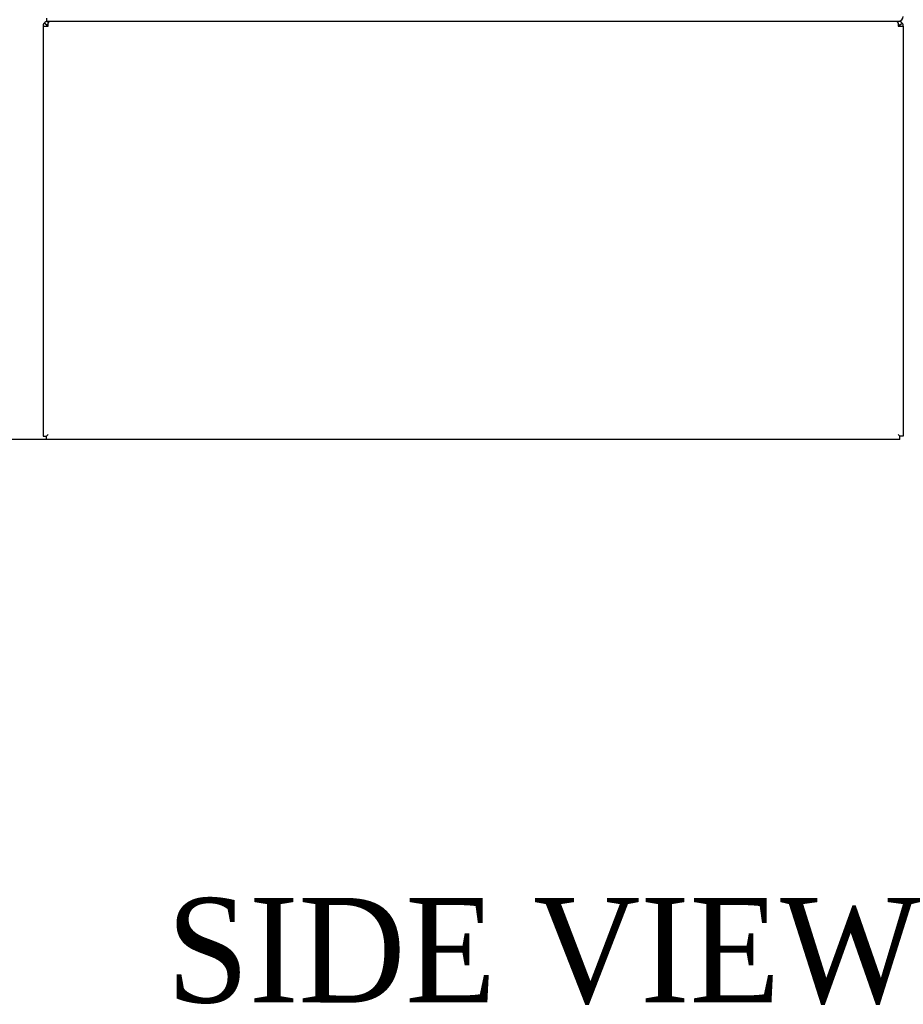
# Model space of a CAD drawing. Header units: inches. Extents: x 2 to 538, y -2 to 358.
# Tile 7 of 43: x 27 to 53, y 123 to 151. Entities that reach past the tile are written whole.
import ezdxf
from ezdxf.enums import TextEntityAlignment as Align

# ---------------------------------------------------------------- set-up
doc = ezdxf.new("R2010")
doc.units = ezdxf.units.IN
doc.header["$MEASUREMENT"] = 0
for name, color, linetype in [('COM55602-2', 7, 'Continuous'), ('COM71183-4', 7, 'Continuous'), ('Default', 7, 'Continuous')]:
    doc.layers.add(name, color=color, linetype=linetype)
doc.styles.add('SEACAD_Times_New_Roman', font='times.ttf')
doc.dimstyles.new('HAMMOND_(STH_-_540x360)', dxfattribs={"dimtxt": 2, "dimasz": 2.5, "dimexe": 1, "dimexo": 1, "dimgap": 0.5, "dimtad": 0, "dimtih": 1, "dimtoh": 1, "dimzin": 0, "dimdsep": 46, "dimtxsty": 'SEACAD_Times_New_Roman', "dimblk1": '_SE_FILLED', "dimblk2": '_SE_FILLED', "dimsah": 1, "dimcen": 1, "dimadec": 0, "dimazin": 0, "dimtfac": 0.8, "dimtofl": 0, "dimtmove": 0, "dimatfit": 3, "dimfxl": 0, "dimtolj": 1, "dimtzin": 0, "dimarcsym": 0})

# ---------------------------------------------------------------- blocks, each defined once
blk = doc.blocks.new('SE3')
at = {"layer": 'COM55602-2', "color": 7, "linetype": 'Continuous'}
for p, q in [((28.108, 150.89), (28.033, 150.948)), ((28.146, 150.948), (28.146, 151.004)), ((28.146, 150.861), (28.146, 150.948)), ((52.548, 150.948), (52.548, 151.004)), ((52.548, 150.948), (52.548, 150.861)), ((52.586, 150.89), (52.662, 150.948)), ((28.003, 150.861), (28.003, 139.099)), ((28.003, 150.861), (28.146, 150.861)), ((52.548, 150.861), (52.691, 150.861)), ((52.691, 150.861), (52.691, 139.099)), ((28.003, 139.099), (28.098, 139.099)), ((28.098, 139.099), (28.146, 139.147)), ((28.098, 139.099), (28.146, 139.147)), ((28.098, 139.004), (28.098, 139.099)), ((52.596, 139.099), (52.548, 139.147)), ((52.596, 139.099), (52.548, 139.147)), ((52.691, 139.099), (52.596, 139.099)), ((52.596, 139.004), (52.596, 139.099)), ((52.596, 139.004), (28.098, 139.004))]:
    blk.add_line(p, q, dxfattribs=at)
for centre, radius, start, end in [((28.146, 150.861), 0.143, 142.4162, 180), ((28.146, 150.861), 0.143, 90, 142.4161), ((52.548, 150.861), 0.143, 37.5839, 90), ((52.548, 150.861), 0.143, 0, 37.5838), ((28.146, 150.861), 0.048, 142.4162, 180), ((28.146, 150.861), 0.048, 90, 142.4162), ((52.548, 150.861), 0.048, 37.5838, 90), ((52.548, 150.861), 0.048, 0, 37.5838)]:
    blk.add_arc(centre, radius, start, end, dxfattribs=at)
for points in [[(28.204, 151.004), (28.194, 151.004), (28.185, 150.999), (28.165, 150.98), (28.156, 150.965), (28.146, 150.948)], [(52.548, 150.948), (52.539, 150.965), (52.529, 150.98), (52.51, 150.999), (52.5, 151.004), (52.491, 151.004)]]:
    blk.add_open_spline(points, degree=3, knots=[0, 0, 0, 0, 0.5, 0.5, 1, 1, 1, 1], dxfattribs=at)
at = {"layer": 'COM71183-4', "color": 7, "linetype": 'Continuous'}
for p in [(28.098, 151.099), (52.548, 151.004)]:
    blk.add_line(p, (28.098, 151.004), dxfattribs=at)
blk.add_arc((52.548, 151.147), 0.143, 270, 0, dxfattribs=at)
blk = doc.blocks.new('DMBLK3133')
at = {"layer": 'Default', "linetype": 'Continuous'}
for points in [[(14.849, 220.629), (15.682, 220.629), (15.266, 223.129)], [(14.849, 141.504), (15.266, 139.004), (15.682, 141.504)]]:
    blk.add_hatch(color=7, dxfattribs=at).paths.add_polyline_path(points)
at = {"layer": 'Default', "color": 7, "linetype": 'Continuous'}
for p, q in [((27.098, 223.129), (14.266, 223.129)), ((15.266, 182.766), (15.266, 223.129)), ((15.266, 139.004), (15.266, 180.066)), ((39.347, 139.004), (14.266, 139.004))]:
    blk.add_line(p, q, dxfattribs=at)
at = {"layer": 'Default', "color": 7, "linetype": 'Continuous', "style": 'SEACAD_Times_New_Roman'}
blk.add_text('84.13', height=2, dxfattribs=at).set_placement((11.853, 182.066), align=Align.TOP_LEFT)
blk = doc.blocks.new('_SE_FILLED')
at = {"color": 0}
blk.add_line((0, 0), (-1, 0), dxfattribs=at)
blk.add_solid([(0, 0), (-1, -0.1665), (-1, 0.1665), (0, 0)], dxfattribs=at)

msp = doc.modelspace()

# ---------------------------------------------------------------- block references
at = {"layer": 'Default'}
msp.add_blockref('SE3', (0, 0), dxfattribs=at)

# ---------------------------------------------------------------- texts
at = {"layer": 'Default', "color": 7, "linetype": 'Continuous', "style": 'SEACAD_Times_New_Roman'}
msp.add_text('SIDE VIEW', height=3, dxfattribs=at).set_placement((31.53, 125.839), align=Align.TOP_LEFT)

# ---------------------------------------------------------------- dimensions: what is measured, and where the dimension line sits
at = {"layer": 'Default', "color": 7, "linetype": 'Continuous'}
dim = msp.add_linear_dim(base=(15.265809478, 223.128915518), p1=(40.347310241, 139.003915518), p2=(28.098310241, 223.128915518), angle=90, text='\\A1;<>', dimstyle='HAMMOND_(STH_-_540x360)', dxfattribs=at)
dim.commit()
dim.dimension.update_dxf_attribs({"geometry": 'DMBLK3133', "text_midpoint": (15.265809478, 181.066415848), "dimtype": 160})

doc.saveas('drawing.dxf')
